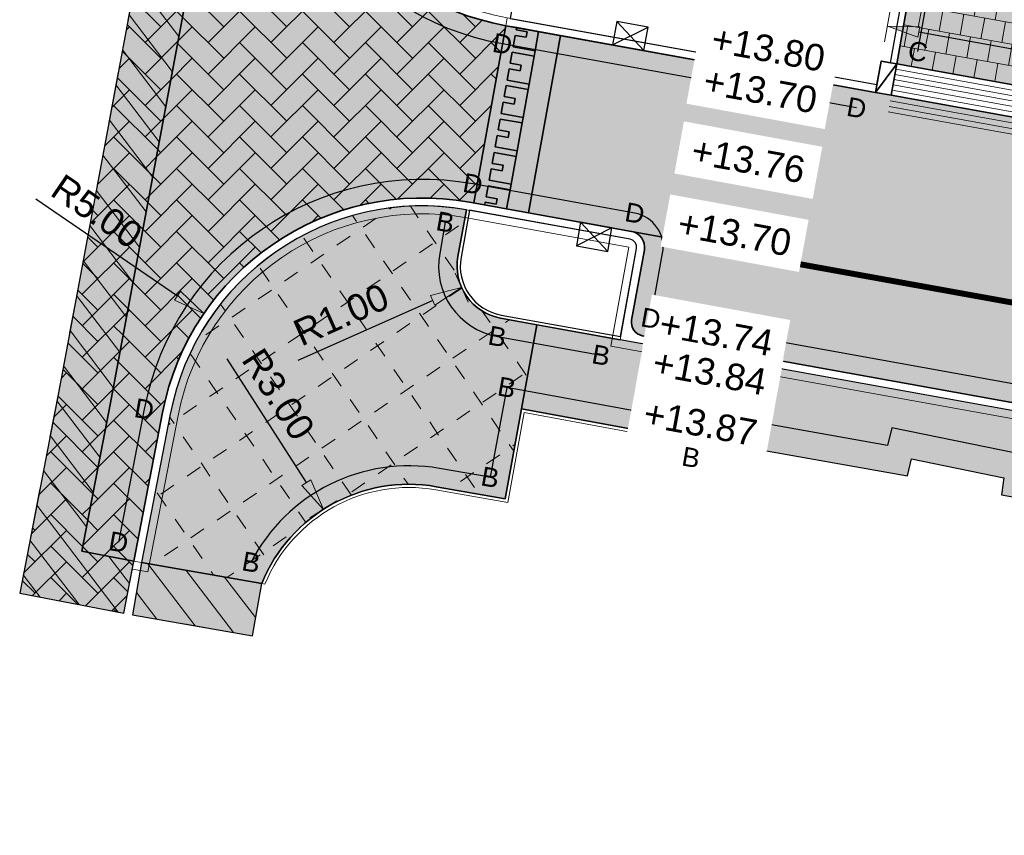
# Model space of a CAD drawing. Header units: metres. Extents: x 131295 to 132236, y 397710 to 398702.
# Tile 24 of 127: x 131295 to 131313, y 397929 to 397945. Entities that reach past the tile are written whole.
import ezdxf
from ezdxf.enums import TextEntityAlignment as Align

# ---------------------------------------------------------------- set-up
doc = ezdxf.new("R2010")
doc.units = ezdxf.units.M
doc.linetypes.add('AL-MATERIAALS', pattern=[2, 1, -1])
doc.linetypes.add('MA-1-3', pattern=[4, 1, -3])
doc.layers.get('Defpoints').update_dxf_attribs({"color": 128})
for name, color, linetype, lineweight in [('N-IE-markering 1 - 3 streep 0.10', 255, 'MA-1-3', 18), ('N-KO-inritband 600x300x200 mm', 110, 'Continuous', 35), ('N-KO-inritband streklagen', 8, 'Continuous', 5), ('N-KO-opsluitband 120x250mm', 2, 'Continuous', 25), ('N-KO-opsluitband 60x200mm', 2, 'Continuous', 25), ('N-KO-opsluitband achterkant', 8, 'Continuous', 5), ('N-KO-tekst banden', 1, 'Continuous', 18), ('N-KO-trottoirband 130-150x250mm', 3, 'Continuous', 35), ('N-KO-trottoirband achterkant', 8, 'Continuous', 5), ('N-RI-trottoirkolk', 7, 'Continuous', 25), ("N-VH-arcering 'MAT' grijs 254", 254, 'Continuous', 18), ('N-VH-arcering betontegels halfsteensverband', 8, 'Continuous', 5), ('N-VH-arcering bouwweg', 8, 'Continuous', 5), ('N-VH-arcering herstraten', 1, 'Continuous', 18), ('N-VH-arcering SBS KF keperverband', 8, 'Continuous', 5), ('N-VH-goot', 8, 'Continuous', 5), ('X-AL-maatvoering', 1, 'Continuous', 18), ('X-AL-materiaalscheiding', 1, 'AL-MATERIAALS', 18), ('X-AL-planhoogte', 190, 'Continuous', 25), ('X-AL-sinusdrempel grijs', 252, 'Continuous', 25), ('X-AL-sinusdrempel wit', 255, 'Continuous', 25), ('X-AL-sinusdrempel zwart', 250, 'Continuous', 25)]:
    doc.layers.add(name, color=color, linetype=linetype, lineweight=lineweight)
doc.layers.add("N-VH-arcering 'MAT' kleur 1 (heiderood)", color=7, linetype='Continuous', lineweight=18, true_color=0xd98c8c)
doc.layers.add("N-VH-arcering 'MAT' kleur 5 (roodbruin)", color=7, linetype='Continuous', lineweight=18, true_color=0xc5a6a0)
for name, color, linetype, plot in [('X-AL-contourlijnen', 30, 'Continuous', False), ('X-AL-hulplijn bandenlijnnummers', 30, 'Continuous', False), ('X-AL-hulplijn hoogtetekst', 190, 'Continuous', False)]:
    doc.layers.add(name, color=color, linetype=linetype, plot=plot)
doc.styles.add('CS Annotative', font='arial.ttf')
doc.dimstyles.new('CS Annotative', dxfattribs={"dimtxt": 2.5, "dimasz": 3, "dimexe": 0.18, "dimexo": 0.0625, "dimgap": 1, "dimtad": 1, "dimzin": 0, "dimdsep": 46, "dimtxsty": 'CS Annotative', "dimblk": 'CS Dimensionpijl', "dimcen": 0, "dimse1": 1, "dimse2": 1, "dimclrd": 256, "dimclre": 256, "dimclrt": 2, "dimadec": 0, "dimazin": 0, "dimtm": 1e-09, "dimtfac": 1, "dimtofl": 0, "dimtmove": 1, "dimatfit": 3, "dimfxl": 1, "dimtfillclr": 256, "dimtolj": 1, "dimtzin": 0, "dimarcsym": 0})
pattern_1 = [(307.33, (0, 0), (0.3975780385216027, 0.3032024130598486), [])]
pattern_2 = [(45, (0, 0), (0, 0.5939696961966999), [1.26, -0.4200000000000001]), (135, (0.2969848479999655, 0.2969848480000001), (-5.551115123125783e-17, -0.5939696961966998), [1.26, -0.42])]

# ---------------------------------------------------------------- blocks, each defined once
blk = doc.blocks.new('*U99')
for p, q in [((-1.471282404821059, 0.2921097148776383), (1.909446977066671, 1.914813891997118)), ((-1.033117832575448, 2.499033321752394), (1.471282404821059, -0.2921097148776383))]:
    blk.add_line(p, q)
blk.add_lwpolyline([(-1.471282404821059, 0.2921097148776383), (1.471282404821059, -0.2921097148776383), (1.909446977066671, 1.914813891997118), (-1.033117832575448, 2.499033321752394)], close=True)
blk = doc.blocks.new('*U101')
for p, q in [((1.033117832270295, -2.499033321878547), (-1.47128240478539, 0.2921097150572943)), ((1.47128240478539, -0.2921097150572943), (-1.909446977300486, -1.914813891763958))]:
    blk.add_line(p, q)
blk.add_lwpolyline([(1.47128240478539, -0.2921097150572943), (-1.47128240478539, 0.2921097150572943), (-1.909446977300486, -1.914813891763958), (1.033117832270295, -2.499033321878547)], close=True)
blk = doc.blocks.new('CS Dimensionpijl')
h = blk.add_hatch(color=256)
h.dxf.hatch_style = 1
h.paths.add_polyline_path([(-1, -0.1666666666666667), (0, 0), (-1, 0.1666666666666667)])
at = {"flags": 128}
blk.add_lwpolyline([(0, 0.5), (0, -0.5)], dxfattribs=at)
blk.add_lwpolyline([(-1, -0.1666666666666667), (0, 0), (-1, 0.1666666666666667)], close=True, dxfattribs=at)
blk = doc.blocks.new('*D231')
at = {"layer": 'Defpoints', "color": 0, "transparency": 16777216}
for p in [(131298.1081896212, 397939.1379725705), (131302.2385330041, 397936.3201252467)]:
    blk.add_point(p, dxfattribs=at)
at = {"layer": 'X-AL-maatvoering', "lineweight": -2, "transparency": 16777216}
blk.add_line((131294.9360391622, 397941.3021112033), (131297.6125484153, 397939.4761142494), dxfattribs=at)
at = {"layer": 'X-AL-maatvoering', "lineweight": -2, "transparency": 16777216, "xscale": 0.6000000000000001, "yscale": 0.6000000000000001, "zscale": 0.6000000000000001, "rotation": 325.6969887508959}
blk.add_blockref('CS Dimensionpijl', (131298.1081896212, 397939.1379725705), dxfattribs=at)
at = {"layer": 'X-AL-maatvoering', "color": 2, "transparency": 16777216, "insert": (131296.0912138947, 397941.0651639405), "char_height": 0.5, "attachment_point": 5, "rotation": 325.6969887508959, "style": 'CS Annotative'}
blk.add_mtext('\\A1;R5.00', dxfattribs=at)
blk = doc.blocks.new('*D232')
at = {"layer": 'Defpoints', "color": 0, "transparency": 16777216}
for p in [(131303.8912051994, 397940.0356857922), (131302.9774254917, 397939.6294756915)]:
    blk.add_point(p, dxfattribs=at)
at = {"layer": 'X-AL-maatvoering', "lineweight": -2, "transparency": 16777216}
blk.add_line((131299.8928891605, 397938.2582810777), (131302.4291576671, 397939.3857496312), dxfattribs=at)
at = {"layer": 'X-AL-maatvoering', "lineweight": -2, "transparency": 16777216, "xscale": 0.6000000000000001, "yscale": 0.6000000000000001, "zscale": 0.6000000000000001, "rotation": 23.96698052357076}
blk.add_blockref('CS Dimensionpijl', (131302.9774254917, 397939.6294756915), dxfattribs=at)
at = {"layer": 'X-AL-maatvoering', "color": 2, "transparency": 16777216, "insert": (131300.701947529, 397939.1161838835), "char_height": 0.5, "attachment_point": 5, "rotation": 23.966980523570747, "style": 'CS Annotative'}
blk.add_mtext('\\A1;R1.00', dxfattribs=at)
blk = doc.blocks.new('*D233')
at = {"layer": 'Defpoints', "color": 0, "transparency": 16777216}
for p in [(131300.3665655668, 397935.4419859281), (131301.9841066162, 397932.9154149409)]:
    blk.add_point(p, dxfattribs=at)
at = {"layer": 'X-AL-maatvoering', "lineweight": -2, "transparency": 16777216}
blk.add_line((131298.5465192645, 397938.2848665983), (131300.0430573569, 397935.9473001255), dxfattribs=at)
at = {"layer": 'X-AL-maatvoering', "lineweight": -2, "transparency": 16777216, "xscale": 0.6000000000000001, "yscale": 0.6000000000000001, "zscale": 0.6000000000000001, "rotation": 302.6278591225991}
blk.add_blockref('CS Dimensionpijl', (131300.3665655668, 397935.4419859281), dxfattribs=at)
at = {"layer": 'X-AL-maatvoering', "color": 2, "transparency": 16777216, "insert": (131299.5166157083, 397937.6143139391), "char_height": 0.5, "attachment_point": 5, "rotation": 302.62785912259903, "style": 'CS Annotative'}
blk.add_mtext('\\A1;R3.00', dxfattribs=at)
blk = doc.blocks.new('*D616')
at = {"layer": 'Defpoints', "color": 0, "transparency": 16777216}
for p in [(131310.7917326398, 397943.3122924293), (131345.1117891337, 397938.4080318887), (131344.8864855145, 397937.1595386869)]:
    blk.add_point(p, dxfattribs=at)
at = {"layer": 'X-AL-maatvoering', "lineweight": -2, "transparency": 16777216}
blk.add_line((131311.6074987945, 397944.4542305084), (131344.5213265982, 397938.5145870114), dxfattribs=at)
at = {"layer": 'X-AL-maatvoering', "lineweight": -2, "transparency": 16777216, "xscale": 0.6000000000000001, "yscale": 0.6000000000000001, "zscale": 0.6000000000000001}
for p, rotation in [((131311.017036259, 397944.5607856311), 169.7704755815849), ((131345.1117891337, 397938.4080318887), 349.7704755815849)]:
    blk.add_blockref('CS Dimensionpijl', p, dxfattribs=dict(at, rotation=rotation))
at = {"layer": 'X-AL-maatvoering', "color": 2, "transparency": 16777216, "insert": (131328.1452981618, 397941.9326259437), "char_height": 0.5, "attachment_point": 5, "rotation": 349.7704755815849, "style": 'CS Annotative'}
blk.add_mtext('\\A1;34.65', dxfattribs=at)

msp = doc.modelspace()

# ---------------------------------------------------------------- hatches: boundary and pattern name
at = {"layer": "N-VH-arcering 'MAT' grijs 254"}
h = msp.add_hatch(color=256, dxfattribs=at)
h.dxf.hatch_style = 1
h.paths.add_polyline_path([(131330.4696843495, 397943.6294031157), (131328.5208506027, 397944.0242896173), (131313.2225965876, 397946.8589307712), (131313.2119410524, 397946.7998840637), (131311.7590500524, 397947.0562602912), (131311.446255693, 397945.2836465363), (131311.1932546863, 397943.849883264), (131344.6978093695, 397937.803278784), (131345.2636845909, 397940.9390090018)])
h = msp.add_hatch(color=256, dxfattribs=at)
h.dxf.hatch_style = 1
edge = h.paths.add_edge_path()
edge.add_line((131304.3972268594, 397938.9282163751), (131303.7136133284, 397939.0515815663))
edge.add_arc((131303.8912051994, 397940.0356857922), 1.000000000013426, 169.7704755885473, 259.7704755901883, ccw=False)
edge.add_line((131302.9071009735, 397940.2132776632), (131303.0669131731, 397941.098857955))
edge.add_arc((131302.2385330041, 397936.3201252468), 4.850000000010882, 80.16566198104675, 169.0575655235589)
edge.add_line((131297.476713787, 397937.2407651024), (131296.9348763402, 397934.4382229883))
edge.add_line((131296.9348763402, 397934.4382229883), (131299.2036448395, 397934.0419282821))
edge.add_arc((131301.9841066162, 397932.9154149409), 2.999999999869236, 80.11112627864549, 157.9445058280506, ccw=False)
edge.add_line((131302.4993200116, 397935.8708430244), (131303.7987428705, 397935.6443174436))
edge.add_line((131303.7987428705, 397935.6443174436), (131304.1102677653, 397937.3380666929))
edge.add_line((131304.1102677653, 397937.3380666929), (131304.3972268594, 397938.9282163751))
h = msp.add_hatch(color=256, dxfattribs=at)
h.dxf.hatch_style = 1
edge = h.paths.add_edge_path()
edge.add_line((131305.9683725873, 397938.6446867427), (131304.3972268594, 397938.9282163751))
edge.add_line((131304.3972268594, 397938.9282163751), (131304.1102677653, 397937.3380666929))
edge.add_line((131304.1102677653, 397937.3380666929), (131307.9418037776, 397936.6333467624))
edge.add_line((131307.9418037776, 397936.6333467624), (131307.9524383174, 397936.6876625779))
edge.add_line((131307.9524383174, 397936.6876625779), (131311.3923371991, 397936.0733593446))
edge.add_line((131311.3923371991, 397936.0733593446), (131311.4702741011, 397936.3942461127))
edge.add_line((131311.4702741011, 397936.3942461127), (131313.2153861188, 397936.0362549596))
edge.add_line((131313.2153861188, 397936.0362549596), (131313.1698974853, 397935.7181955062))
edge.add_line((131313.1698974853, 397935.7181955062), (131316.6313671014, 397935.0993692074))
edge.add_line((131316.6313671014, 397935.0993692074), (131322.9994931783, 397933.9552348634))
edge.add_line((131322.9994931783, 397933.9552348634), (131326.690603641, 397933.2914761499))
edge.add_line((131326.690603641, 397933.2914761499), (131328.4937154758, 397932.9817477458))
edge.add_line((131328.4937154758, 397932.9817477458), (131331.202870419, 397932.5006052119))
edge.add_line((131331.202870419, 397932.5006052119), (131331.154, 397932.226))
edge.add_line((131331.154, 397932.226), (131334.354, 397931.644))
edge.add_line((131334.354, 397931.644), (131334.396, 397931.88))
edge.add_line((131334.396, 397931.88), (131337.2042140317, 397931.4347740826))
edge.add_line((131337.2042140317, 397931.4347740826), (131337.1502516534, 397931.1315569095))
edge.add_line((131337.1502516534, 397931.1315569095), (131340.345, 397930.563))
edge.add_line((131340.345, 397930.563), (131340.399164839, 397930.8673548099))
edge.add_line((131340.399164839, 397930.8673548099), (131343.2003135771, 397930.3701480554))
edge.add_line((131343.2003135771, 397930.3701480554), (131343.145, 397930.068))
edge.add_line((131343.145, 397930.068), (131346.346, 397929.482))
edge.add_line((131346.346, 397929.482), (131346.401686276, 397929.7949038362))
edge.add_line((131346.401686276, 397929.7949038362), (131349.1939817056, 397929.2913257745))
edge.add_line((131349.1939817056, 397929.2913257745), (131349.14, 397928.988))
edge.add_line((131349.14, 397928.988), (131352.332596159, 397928.3964465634))
edge.add_line((131352.332596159, 397928.3964465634), (131352.377, 397928.632))
edge.add_line((131352.377, 397928.632), (131355.194, 397928.1459999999))
edge.add_line((131355.194, 397928.1459999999), (131355.156, 397927.908))
edge.add_line((131355.156, 397927.908), (131358.355, 397927.326))
edge.add_line((131358.355, 397927.326), (131358.4, 397927.564))
edge.add_line((131358.4, 397927.564), (131361.203, 397927.046))
edge.add_line((131361.203, 397927.046), (131361.161, 397926.81))
edge.add_line((131361.161, 397926.81), (131364.367, 397926.246))
edge.add_line((131364.367, 397926.246), (131364.409, 397926.482))
edge.add_line((131364.409, 397926.482), (131367.199, 397925.969))
edge.add_line((131367.199, 397925.969), (131367.054, 397925.182))
edge.add_line((131367.054, 397925.182), (131372.193, 397924.2659999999))
edge.add_line((131372.193, 397924.2659999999), (131372.333, 397925.062))
edge.add_line((131372.333, 397925.062), (131375.132, 397924.54))
edge.add_line((131375.132, 397924.54), (131375.088, 397924.304))
edge.add_line((131375.088, 397924.304), (131378.306, 397923.739))
edge.add_line((131378.306, 397923.739), (131378.348, 397923.975))
edge.add_line((131378.348, 397923.975), (131381.137, 397923.471))
edge.add_line((131381.137, 397923.471), (131381.094, 397923.235))
edge.add_line((131381.094, 397923.235), (131384.306, 397922.66))
edge.add_line((131384.306, 397922.66), (131384.348, 397922.896))
edge.add_line((131384.348, 397922.896), (131387.15, 397922.387))
edge.add_line((131387.15, 397922.387), (131387.105, 397922.151))
edge.add_line((131387.105, 397922.151), (131390.316, 397921.58))
edge.add_line((131390.316, 397921.58), (131390.3710130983, 397921.8891212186))
edge.add_line((131390.3710130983, 397921.8891212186), (131393.1636637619, 397921.3851582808))
edge.add_line((131393.1636637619, 397921.3851582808), (131393.109, 397921.078))
edge.add_line((131393.109, 397921.078), (131396.301, 397920.506))
edge.add_line((131396.301, 397920.506), (131396.3549689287, 397920.8092539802))
edge.add_line((131396.3549689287, 397920.8092539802), (131399.1476195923, 397920.3052910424))
edge.add_line((131399.1476195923, 397920.3052910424), (131399.094, 397920.004))
edge.add_line((131399.094, 397920.004), (131402.3616196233, 397919.424))
edge.add_line((131402.3616196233, 397919.424), (131402.3616196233, 397919.7252912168))
edge.add_line((131402.3616196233, 397919.7252912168), (131405.1623656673, 397919.2198673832))
edge.add_line((131405.1623656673, 397919.2198673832), (131405.107, 397918.916))
edge.add_line((131405.107, 397918.916), (131408.313110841, 397918.3361609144))
edge.add_line((131408.313110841, 397918.3361609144), (131408.356, 397918.572))
edge.add_line((131408.356, 397918.572), (131411.0600000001, 397918.09))
edge.add_line((131411.0600000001, 397918.09), (131412.909, 397917.752))
edge.add_line((131412.909, 397917.752), (131414.4663848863, 397917.4673791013))
edge.add_line((131414.4663848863, 397917.4673791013), (131414.363, 397916.899))
edge.add_line((131414.363, 397916.899), (131413.9411507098, 397914.5797991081))
edge.add_line((131413.9411507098, 397914.5797991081), (131416.3243109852, 397914.1463159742))
edge.add_line((131416.3243109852, 397914.1463159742), (131416.6026757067, 397915.6729739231))
edge.add_arc((131411.831342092, 397916.5429598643), 4.850000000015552, 349.6664361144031, 439.770475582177)
edge.add_line((131412.6926626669, 397921.3158653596), (131410.6700502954, 397921.6808668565))
edge.add_arc((131410.6434115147, 397921.5332512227), 0.1499999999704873, 79.77047558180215, 169.7704755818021)
edge.add_line((131410.4957958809, 397921.5598900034), (131410.1850101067, 397919.8377076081))
edge.add_line((131410.1850101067, 397919.8377076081), (131381.8428084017, 397924.9523534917))
edge.add_line((131381.8428084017, 397924.9523534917), (131382.1535941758, 397926.6745358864))
edge.add_arc((131382.0059785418, 397926.701174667), 0.1500000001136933, 349.7704755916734, 439.7704755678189)
edge.add_line((131382.0326173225, 397926.848790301), (131381.9171826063, 397926.2091225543))
edge.add_line((131381.9171826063, 397926.2091225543), (131381.7695669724, 397926.2357613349))
edge.add_line((131381.7695669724, 397926.2357613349), (131380.8838731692, 397926.395594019))
edge.add_line((131380.8838731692, 397926.395594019), (131380.7362575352, 397926.4222327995))
edge.add_line((131380.7362575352, 397926.4222327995), (131380.8516922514, 397927.0619005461))
edge.add_arc((131380.8250534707, 397926.9142849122), 0.1499999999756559, 79.77047557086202, 169.7704755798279)
edge.add_line((131380.6774378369, 397926.9409236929), (131380.3666520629, 397925.2187412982))
edge.add_line((131380.3666520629, 397925.2187412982), (131346.6118771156, 397931.3101424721))
edge.add_line((131346.6118771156, 397931.3101424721), (131346.9226628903, 397933.0323248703))
edge.add_arc((131346.7750472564, 397933.058963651), 0.1500000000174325, 349.7704756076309, 439.7704748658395)
edge.add_line((131346.801686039, 397933.2065792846), (131345.6207609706, 397933.4196895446))
edge.add_arc((131345.5941221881, 397933.272073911), 0.1500000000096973, 79.77047487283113, 169.7704755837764)
edge.add_line((131345.4465065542, 397933.2987126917), (131345.1357207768, 397931.5765302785))
edge.add_line((131345.1357207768, 397931.5765302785), (131305.9683725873, 397938.6446867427))
h = msp.add_hatch(color=256, dxfattribs=at)
h.dxf.hatch_style = 1
h.paths.add_polyline_path([(131299.2036448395, 397934.0419282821), (131296.9348763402, 397934.4382229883), (131296.7628076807, 397933.4531380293), (131299.0315761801, 397933.0568433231)])
at = {"layer": "N-VH-arcering 'MAT' kleur 1 (heiderood)"}
h = msp.add_hatch(color=256, dxfattribs=at)
h.dxf.hatch_style = 1
h.paths.add_polyline_path([(131311.0871352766, 397943.2593422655), (131310.7918647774, 397943.3124019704), (131304.8435667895, 397944.3857207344), (131304.2397509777, 397941.0397472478), (131306.1848202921, 397940.6887392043), (131344.3188590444, 397933.8070542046), (131344.922671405, 397937.1530085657), (131344.8864855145, 397937.159538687), (131344.5912542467, 397937.2128162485)])
at = {"layer": "N-VH-arcering 'MAT' kleur 5 (roodbruin)"}
h = msp.add_hatch(color=256, dxfattribs=at)
h.dxf.hatch_style = 1
h.paths.add_polyline_path([(131298.7771281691, 397950.462694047), (131299.2476379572, 397953.3717842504), (131300.2348095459, 397953.2121213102), (131300.3944724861, 397954.1992928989), (131298.4201293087, 397954.5186187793), (131297.7919010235, 397950.6343791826), (131295.3646127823, 397937.6427212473), (131294.6336300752, 397933.8618643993), (131296.5972668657, 397933.4822190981), (131296.7870895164, 397934.4640374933), (131295.8052711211, 397934.653860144), (131296.3470269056, 397937.4559798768)])
h = msp.add_hatch(color=256, dxfattribs=at)
h.dxf.hatch_style = 1
edge = h.paths.add_edge_path()
edge.add_arc((131304.6982132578, 397949.492694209), 4.999999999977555, 170.8126673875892, 259.77047558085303, ccw=False)
edge.add_line((131299.7623553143, 397950.2910089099), (131300.2348095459, 397953.2121213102))
edge.add_line((131300.2348095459, 397953.2121213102), (131299.2476379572, 397953.3717842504))
edge.add_line((131299.2476379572, 397953.3717842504), (131298.7771281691, 397950.462694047))
edge.add_line((131298.7771281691, 397950.462694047), (131296.3470269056, 397937.4559798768))
edge.add_line((131296.3470269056, 397937.4559798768), (131295.8052711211, 397934.653860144))
edge.add_line((131295.8052711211, 397934.653860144), (131296.7870895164, 397934.4640374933))
edge.add_line((131296.7870895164, 397934.4640374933), (131297.3294410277, 397937.2692384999))
edge.add_arc((131302.2385330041, 397936.3201252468), 4.99999999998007, 79.77047556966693, 169.057565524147, ccw=False)
edge.add_line((131303.1264923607, 397941.2406463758), (131303.2064415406, 397941.2262187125))
edge.add_line((131303.2064415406, 397941.2262187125), (131303.8102539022, 397944.5721730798))
h = msp.add_hatch(color=256, dxfattribs=at)
h.dxf.hatch_style = 1
edge = h.paths.add_edge_path()
edge.add_arc((131306.1315427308, 397940.3935079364), 0.3000000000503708, -10.229524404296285, 79.7704755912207, ccw=False)
edge.add_line((131306.4267739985, 397940.3402303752), (131306.1870249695, 397939.0116896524))
edge.add_arc((131306.433051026, 397938.9672916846), 0.25000000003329, 169.7704755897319, 259.7704755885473)
edge.add_line((131306.3886530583, 397938.7212656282), (131344.7687178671, 397931.7951826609))
edge.add_arc((131344.8131158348, 397932.0412087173), 0.2500000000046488, 259.7704755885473, 349.7704755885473)
edge.add_line((131345.0591418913, 397931.9968107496), (131345.2988909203, 397933.3253514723))
edge.add_arc((131345.5941221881, 397933.272073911), 0.3000000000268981, 79.7704755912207, 169.7704755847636, ccw=False)
edge.add_line((131345.6473997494, 397933.5673051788), (131345.3521684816, 397933.6205827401))
edge.add_line((131345.3521684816, 397933.6205827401), (131345.1455065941, 397933.6578770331))
edge.add_line((131345.1455065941, 397933.6578770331), (131344.7321828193, 397933.7324656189))
edge.add_line((131344.7321828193, 397933.7324656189), (131344.3188590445, 397933.8070542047))
edge.add_line((131344.3188590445, 397933.8070542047), (131306.1848202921, 397940.6887392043))
at = {"layer": 'N-VH-arcering betontegels halfsteensverband'}
h = msp.add_hatch(dxfattribs=at)
h.set_pattern_fill('CS-TEGEL HALFSTV', color=256, scale=6.67, angle=269.9380638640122)
h.set_pattern_definition([(259.7698821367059, (26260.9484, 79587.946), (0.1258425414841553, -0.4293759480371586), [0.4001999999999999, -0.4001999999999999]), (349.7698821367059, (26260.9484, 79587.946), (0.07107634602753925, 0.393837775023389), [])])
h.paths.add_polyline_path([(131330.4696843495, 397943.6294031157), (131328.5208506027, 397944.0242896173), (131313.2225965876, 397946.8589307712), (131313.2119410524, 397946.7998840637), (131311.7590500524, 397947.0562602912), (131311.446255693, 397945.2836465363), (131311.1932546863, 397943.849883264), (131344.6978093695, 397937.803278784), (131345.2636845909, 397940.9390090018)])
at = {"layer": 'N-VH-arcering bouwweg'}
h = msp.add_hatch(dxfattribs=at)
h.set_pattern_fill('CS-BOUWWEG', color=256, angle=179.5853733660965)
h.set_pattern_definition([(214.4171916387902, (26260.9484, 79587.946), (0.5652145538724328, -0.8249439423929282), [0.3, -0.3]), (304.4171916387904, (26260.91166871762, 79587.74940190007), (0.8249439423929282, 0.5652145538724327), [0.3, -0.3])])
edge = h.paths.add_edge_path()
edge.add_line((131304.3972268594, 397938.9282163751), (131303.7136133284, 397939.0515815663))
edge.add_arc((131303.8912051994, 397940.0356857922), 1.000000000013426, 169.7704755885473, 259.7704755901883, ccw=False)
edge.add_line((131302.9071009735, 397940.2132776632), (131303.0669131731, 397941.098857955))
edge.add_arc((131302.2385330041, 397936.3201252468), 4.850000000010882, 80.16566198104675, 169.0575655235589)
edge.add_line((131297.476713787, 397937.2407651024), (131296.9348763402, 397934.4382229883))
edge.add_line((131296.9348763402, 397934.4382229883), (131299.2036448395, 397934.0419282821))
edge.add_arc((131301.9841066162, 397932.9154149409), 2.999999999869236, 80.11112627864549, 157.9445058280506, ccw=False)
edge.add_line((131302.4993200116, 397935.8708430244), (131303.7987428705, 397935.6443174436))
edge.add_line((131303.7987428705, 397935.6443174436), (131304.1102677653, 397937.3380666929))
edge.add_line((131304.1102677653, 397937.3380666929), (131304.3972268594, 397938.9282163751))
at = {"layer": 'N-VH-arcering herstraten'}
h = msp.add_hatch(dxfattribs=at)
h.set_pattern_fill('CS-HERSTRATEN', color=256, angle=262.33)
h.set_pattern_definition(pattern_1)
h.paths.add_polyline_path([(131298.7771281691, 397950.462694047), (131299.2476379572, 397953.3717842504), (131300.2348095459, 397953.2121213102), (131300.3944724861, 397954.1992928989), (131298.4201293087, 397954.5186187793), (131297.7919010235, 397950.6343791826), (131295.3646127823, 397937.6427212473), (131294.6336300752, 397933.8618643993), (131296.5972668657, 397933.4822190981), (131296.7870895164, 397934.4640374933), (131295.8052711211, 397934.653860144), (131296.3470269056, 397937.4559798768)])
h = msp.add_hatch(dxfattribs=at)
h.set_pattern_fill('CS-HERSTRATEN', color=256, angle=262.33)
h.set_pattern_definition(pattern_1)
h.paths.add_polyline_path([(131299.2036448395, 397934.0419282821), (131296.9348763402, 397934.4382229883), (131296.7628076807, 397933.4531380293), (131299.0315761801, 397933.0568433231)])
at = {"layer": 'N-VH-arcering SBS KF keperverband'}
h = msp.add_hatch(dxfattribs=at)
h.set_pattern_fill('CS-KF KEPERV', color=256, scale=20)
h.set_pattern_definition(pattern_2)
h.paths.add_polyline_path([(131298.7771281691, 397950.462694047), (131299.2476379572, 397953.3717842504), (131300.2348095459, 397953.2121213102), (131300.3944724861, 397954.1992928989), (131298.4201293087, 397954.5186187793), (131297.7919010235, 397950.6343791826), (131295.3646127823, 397937.6427212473), (131294.6336300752, 397933.8618643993), (131296.5972668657, 397933.4822190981), (131296.7870895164, 397934.4640374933), (131295.8052711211, 397934.653860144), (131296.3470269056, 397937.4559798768)])
h = msp.add_hatch(dxfattribs=at)
h.set_pattern_fill('CS-KF KEPERV', color=256, scale=20)
h.set_pattern_definition(pattern_2)
edge = h.paths.add_edge_path()
edge.add_arc((131304.6982132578, 397949.492694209), 4.999999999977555, 170.8126673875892, 259.77047558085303, ccw=False)
edge.add_line((131299.7623553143, 397950.2910089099), (131300.2348095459, 397953.2121213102))
edge.add_line((131300.2348095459, 397953.2121213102), (131299.2476379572, 397953.3717842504))
edge.add_line((131299.2476379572, 397953.3717842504), (131298.7771281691, 397950.462694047))
edge.add_line((131298.7771281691, 397950.462694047), (131296.3470269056, 397937.4559798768))
edge.add_line((131296.3470269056, 397937.4559798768), (131295.8052711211, 397934.653860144))
edge.add_line((131295.8052711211, 397934.653860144), (131296.7870895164, 397934.4640374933))
edge.add_line((131296.7870895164, 397934.4640374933), (131297.3294410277, 397937.2692384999))
edge.add_arc((131302.2385330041, 397936.3201252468), 4.99999999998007, 79.77047556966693, 169.057565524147, ccw=False)
edge.add_line((131303.1264923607, 397941.2406463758), (131303.2064415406, 397941.2262187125))
edge.add_line((131303.2064415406, 397941.2262187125), (131303.8102539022, 397944.5721730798))
at = {"layer": 'X-AL-sinusdrempel grijs'}
msp.add_hatch(color=256, dxfattribs=at).paths.add_polyline_path([(131304.8435633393, 397944.3857016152), (131304.4302395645, 397944.4602902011), (131304.3649745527, 397944.0986319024), (131304.3463274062, 397943.9953009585), (131304.2513157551, 397943.4688051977), (131304.2326686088, 397943.365474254), (131304.1376569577, 397942.8389784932), (131304.1190098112, 397942.7356475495), (131304.0239981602, 397942.2091517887), (131304.0053510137, 397942.1058208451), (131303.9103393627, 397941.5793250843), (131303.8916922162, 397941.4759941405), (131303.826427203, 397941.1143358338), (131304.2397509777, 397941.0397472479)])
at = {"layer": 'X-AL-sinusdrempel wit'}
msp.add_hatch(color=256, dxfattribs=at).paths.add_polyline_path([(131303.7056860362, 397942.8102361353), (131304.1190098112, 397942.7356475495), (131304.1376569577, 397942.8389784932), (131303.7243331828, 397942.913567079), (131303.7634033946, 397943.1300700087), (131303.9700652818, 397943.0927757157), (131303.9887124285, 397943.1961066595), (131303.7820505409, 397943.2334009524), (131303.8193448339, 397943.4400628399), (131304.2326686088, 397943.3654742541), (131304.2513157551, 397943.4688051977), (131303.8379919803, 397943.5433937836), (131303.8770621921, 397943.7598967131), (131304.0837240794, 397943.7226024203), (131304.1023712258, 397943.825933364), (131303.8957093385, 397943.863227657), (131303.9330036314, 397944.0698895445), (131304.3463274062, 397943.9953009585), (131304.3649745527, 397944.0986319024), (131303.9516507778, 397944.1732204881), (131303.9907209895, 397944.3897234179), (131304.1973828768, 397944.3524291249), (131304.2160300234, 397944.4557600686), (131304.0093681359, 397944.4930543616), (131304.0169157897, 397944.534878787), (131303.8102539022, 397944.5721730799), (131303.2064415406, 397941.2262187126), (131303.4131034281, 397941.1889244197), (131303.4224270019, 397941.2405898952), (131303.6290888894, 397941.2032956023), (131303.6477360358, 397941.3066265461), (131303.4410741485, 397941.343920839), (131303.4783684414, 397941.5505827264), (131303.8916922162, 397941.4759941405), (131303.9103393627, 397941.5793250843), (131303.4970155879, 397941.6539136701), (131303.5360857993, 397941.8704165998), (131303.7427476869, 397941.8331223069), (131303.7613948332, 397941.9364532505), (131303.5547329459, 397941.9737475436), (131303.5920272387, 397942.1804094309), (131304.0053510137, 397942.1058208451), (131304.0239981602, 397942.2091517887), (131303.6106743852, 397942.2837403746), (131303.6497445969, 397942.5002433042), (131303.8564064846, 397942.4629490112), (131303.8750536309, 397942.566279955), (131303.6683917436, 397942.6035742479)])
at = {"layer": 'X-AL-sinusdrempel zwart'}
for points in [[(131304.4302395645, 397944.4602902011), (131304.0169157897, 397944.534878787), (131304.0093681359, 397944.4930543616), (131304.2160300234, 397944.4557600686), (131304.1973828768, 397944.3524291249), (131303.9907209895, 397944.3897234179), (131303.9516507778, 397944.1732204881), (131304.3649745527, 397944.0986319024)], [(131303.9330036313, 397944.0698895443), (131303.8957093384, 397943.8632276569), (131304.1023712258, 397943.8259333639), (131304.0837240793, 397943.7226024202), (131303.877062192, 397943.759896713), (131303.8379919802, 397943.5433937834), (131304.2513157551, 397943.4688051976), (131304.3463274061, 397943.9953009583)], [(131303.8193448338, 397943.4400628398), (131303.7820505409, 397943.2334009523), (131303.9887124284, 397943.1961066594), (131303.9700652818, 397943.0927757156), (131303.7634033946, 397943.1300700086), (131303.7243331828, 397942.9135670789), (131304.1376569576, 397942.8389784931), (131304.2326686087, 397943.365474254)], [(131303.7056860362, 397942.8102361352), (131303.6683917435, 397942.6035742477), (131303.8750536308, 397942.5662799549), (131303.8564064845, 397942.4629490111), (131303.6497445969, 397942.5002433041), (131303.6106743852, 397942.2837403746), (131304.0239981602, 397942.2091517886), (131304.1190098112, 397942.7356475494)], [(131303.5920272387, 397942.1804094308), (131303.5547329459, 397941.9737475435), (131303.7613948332, 397941.9364532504), (131303.7427476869, 397941.8331223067), (131303.5360857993, 397941.8704165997), (131303.4970155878, 397941.65391367), (131303.9103393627, 397941.5793250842), (131304.0053510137, 397942.1058208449)], [(131303.8916922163, 397941.4759941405), (131303.4783684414, 397941.5505827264), (131303.4410741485, 397941.343920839), (131303.6477360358, 397941.3066265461), (131303.6290888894, 397941.2032956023), (131303.4224270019, 397941.2405898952), (131303.4131034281, 397941.1889244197), (131303.826427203, 397941.1143358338)]]:
    msp.add_hatch(color=256, dxfattribs=at).paths.add_polyline_path(points)

# ---------------------------------------------------------------- linework, layer by layer
at = {"layer": 'N-IE-markering 1 - 3 streep 0.10', "const_width": 0.1, "flags": 128}
msp.add_lwpolyline([(131306.9632240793, 397940.4974604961), (131344.8512367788, 397933.6601734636)], dxfattribs=at)
at = {"layer": 'N-KO-inritband 600x300x200 mm', "ltscale": 0.8}
msp.add_lwpolyline([(131310.7918647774, 397943.3124019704), (131310.8979841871, 397943.9029429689), (131311.1932546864, 397943.849883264), (131311.0871352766, 397943.2593422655)], close=True, dxfattribs=at)
at = {"layer": 'N-KO-inritband 600x300x200 mm', "flags": 128}
for points in [[(131310.7918647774, 397943.3124019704), (131311.1932546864, 397943.849883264)], [(131344.6978093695, 397937.803278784), (131311.1932546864, 397943.849883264)], [(131311.0871352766, 397943.2593422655), (131344.5912542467, 397937.2128162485)]]:
    msp.add_lwpolyline(points, dxfattribs=at)
at = {"layer": 'N-KO-inritband streklagen', "flags": 128}
for points in [[(131344.6800491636, 397937.7048685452), (131311.1754944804, 397943.7514730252)], [(131344.6445287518, 397937.5080480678), (131311.1399740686, 397943.5546525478)], [(131344.6622889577, 397937.6064583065), (131311.1577342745, 397943.6530627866)], [(131344.60900834, 397937.3112275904), (131311.1044536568, 397943.3578320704)], [(131344.6267685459, 397937.4096378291), (131311.1222138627, 397943.4562423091)]]:
    msp.add_lwpolyline(points, dxfattribs=at)
at = {"layer": 'N-KO-opsluitband 120x250mm', "flags": 128}
msp.add_lwpolyline([(131311.1932546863, 397943.849883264), (131311.446255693, 397945.2836465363)], dxfattribs=at)
at = {"layer": 'N-KO-opsluitband 60x200mm', "flags": 128}
for points in [[(131303.0669131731, 397941.098857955), (131302.9071009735, 397940.2132776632, 0.414213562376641), (131303.7136133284, 397939.0515815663), (131305.9683725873, 397938.6446867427)], [(131307.9411279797, 397936.6334710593), (131304.1102677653, 397937.3380666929), (131303.7987428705, 397935.6443174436), (131302.4993200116, 397935.8708430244, 0.3533005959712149), (131299.2036448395, 397934.0419282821, 0.3520652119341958)]]:
    msp.add_lwpolyline(points, format="xyb", dxfattribs=at)
at = {"layer": 'N-KO-opsluitband achterkant', "flags": 128}
msp.add_lwpolyline([(131311.075080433, 397943.8707362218), (131311.3280814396, 397945.3044994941), (131311.446255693, 397945.2836465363)], dxfattribs=at)
for points in [[(131303.1259799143, 397941.0883159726), (131302.9661472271, 397940.2026221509, 0.4142135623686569), (131303.7242688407, 397939.1106278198), (131305.9790280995, 397938.7037329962)], [(131307.9302744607, 397936.5744608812), (131304.1584244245, 397937.2682029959), (131303.847, 397935.575), (131302.4890157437, 397935.8117344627, 0.3520652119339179), (131299.2641322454, 397934.0313627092), (131299.2036448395, 397934.0419282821)]]:
    msp.add_lwpolyline(points, format="xyb", dxfattribs=at)
at = {"layer": 'N-KO-trottoirband 130-150x250mm', "ltscale": 0.8}
for points in [[(131310.7917326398, 397943.3122924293), (131303.8102539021, 397944.5721730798, -0.4088959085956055), (131299.7623553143, 397950.29100891), (131300.2348095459, 397953.2121213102)], [(131380.8783310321, 397927.2095161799, 0.4142135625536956), (131380.529822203, 397926.9675624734), (131380.2900731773, 397925.6390217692, -0.4142135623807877), (131379.9996491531, 397925.4373936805), (131347.0321575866, 397931.3867213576, -0.4142135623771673), (131346.8305294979, 397931.6771453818), (131347.0702785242, 397933.0056860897, 0.4142135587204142), (131346.8283248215, 397933.3541949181), (131345.6473997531, 397933.5673051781, 0.4142135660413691), (131345.2988909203, 397933.3253514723), (131345.0591418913, 397931.9968107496, -0.414213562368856), (131344.7687178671, 397931.7951826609), (131306.3886530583, 397938.7212656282, -0.4142135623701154), (131306.1870249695, 397939.0116896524), (131306.4267739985, 397940.3402303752, 0.4142135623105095), (131306.1848202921, 397940.6887392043), (131303.1264923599, 397941.240646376, 0.4105738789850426), (131297.3294410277, 397937.2692385), (131296.7870895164, 397934.4640374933)]]:
    msp.add_lwpolyline(points, format="xyb", dxfattribs=at)
at = {"layer": 'N-KO-trottoirband achterkant', "ltscale": 0.8}
for points in [[(131310.8183714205, 397943.4599080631), (131303.8368926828, 397944.7197887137, -0.4088959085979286), (131299.9104310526, 397950.267059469), (131300.3825842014, 397953.1863103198), (131300.2348095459, 397953.2121213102)], [(131296.7870895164, 397934.4640374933), (131296.9348763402, 397934.4382229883), (131297.476713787, 397937.2407651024, -0.410573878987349), (131303.0998535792, 397941.0930307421), (131306.1581815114, 397940.5411235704, -0.414213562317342), (131306.2791583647, 397940.3668691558), (131305.9683725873, 397938.6446867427), (131345.1357207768, 397931.5765302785), (131345.4465065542, 397933.2987126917, -0.4142135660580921), (131345.6207609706, 397933.4196895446), (131346.801686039, 397933.2065792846, -0.4142135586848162), (131346.9226628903, 397933.0323248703), (131346.6118771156, 397931.3101424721), (131380.3666520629, 397925.2187412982), (131380.6774378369, 397926.9409236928, -0.414213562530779), (131380.8516922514, 397927.0619005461)], [(131296.7612792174, 397934.3162747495), (131297.0541851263, 397934.2651117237), (131297.6239865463, 397937.2122917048, -0.4105738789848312), (131303.0732147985, 397940.9454151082), (131306.1315427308, 397940.3935079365), (131305.7941181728, 397938.5237098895), (131345.25669763, 397931.402275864), (131345.5941221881, 397933.2720739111), (131346.7750472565, 397933.058963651), (131346.4376227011, 397931.1891656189), (131380.4876289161, 397925.0444868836), (131380.8250534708, 397926.9142849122)]]:
    msp.add_lwpolyline(points, format="xyb", dxfattribs=at)
at = {"layer": 'N-KO-trottoirband achterkant', "ltscale": 2, "flags": 128}
msp.add_lwpolyline([(131303.8102539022, 397944.5721730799), (131303.8368926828, 397944.7197887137)], dxfattribs=at)
at = {"layer": 'N-VH-goot', "flags": 128}
for points in [[(131344.5717119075, 397937.1045660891), (131311.0671572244, 397943.1511705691)], [(131344.5344154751, 397936.8979045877), (131311.029860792, 397942.9445090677)], [(131344.5530636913, 397937.0012353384), (131311.0485090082, 397943.0478398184)]]:
    msp.add_lwpolyline(points, dxfattribs=at)
at = {"layer": 'X-AL-contourlijnen', "flags": 128}
for points in [[(131298.7771281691, 397950.462694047), (131299.2476379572, 397953.3717842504), (131300.2348095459, 397953.2121213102), (131300.3944724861, 397954.1992928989), (131298.4201293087, 397954.5186187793), (131297.7919010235, 397950.6343791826), (131295.3646127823, 397937.6427212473), (131294.6336300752, 397933.8618643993), (131296.5972668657, 397933.4822190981), (131296.7870895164, 397934.4640374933), (131295.8052711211, 397934.653860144), (131296.3470269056, 397937.4559798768)], [(131330.4696843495, 397943.6294031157), (131328.5208506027, 397944.0242896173), (131313.2225965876, 397946.8589307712), (131313.2119410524, 397946.7998840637), (131311.7590500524, 397947.0562602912), (131311.446255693, 397945.2836465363), (131311.1932546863, 397943.849883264), (131344.6978093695, 397937.803278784), (131345.2636845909, 397940.9390090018)], [(131303.7056860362, 397942.8102361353), (131304.1190098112, 397942.7356475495), (131304.1376569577, 397942.8389784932), (131303.7243331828, 397942.913567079), (131303.7634033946, 397943.1300700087), (131303.9700652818, 397943.0927757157), (131303.9887124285, 397943.1961066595), (131303.7820505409, 397943.2334009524), (131303.8193448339, 397943.4400628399), (131304.2326686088, 397943.3654742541), (131304.2513157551, 397943.4688051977), (131303.8379919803, 397943.5433937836), (131303.8770621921, 397943.7598967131), (131304.0837240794, 397943.7226024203), (131304.1023712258, 397943.825933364), (131303.8957093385, 397943.863227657), (131303.9330036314, 397944.0698895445), (131304.3463274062, 397943.9953009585), (131304.3649745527, 397944.0986319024), (131303.9516507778, 397944.1732204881), (131303.9907209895, 397944.3897234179), (131304.1973828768, 397944.3524291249), (131304.2160300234, 397944.4557600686), (131304.0093681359, 397944.4930543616), (131304.0169157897, 397944.534878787), (131303.8102539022, 397944.5721730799), (131303.2064415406, 397941.2262187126), (131303.4131034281, 397941.1889244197), (131303.4224270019, 397941.2405898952), (131303.6290888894, 397941.2032956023), (131303.6477360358, 397941.3066265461), (131303.4410741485, 397941.343920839), (131303.4783684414, 397941.5505827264), (131303.8916922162, 397941.4759941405), (131303.9103393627, 397941.5793250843), (131303.4970155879, 397941.6539136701), (131303.5360857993, 397941.8704165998), (131303.7427476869, 397941.8331223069), (131303.7613948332, 397941.9364532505), (131303.5547329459, 397941.9737475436), (131303.5920272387, 397942.1804094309), (131304.0053510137, 397942.1058208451), (131304.0239981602, 397942.2091517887), (131303.6106743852, 397942.2837403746), (131303.6497445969, 397942.5002433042), (131303.8564064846, 397942.4629490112), (131303.8750536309, 397942.566279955), (131303.6683917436, 397942.6035742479)], [(131304.8435633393, 397944.3857016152), (131304.4302395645, 397944.4602902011), (131304.3649745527, 397944.0986319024), (131304.3463274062, 397943.9953009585), (131304.2513157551, 397943.4688051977), (131304.2326686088, 397943.365474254), (131304.1376569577, 397942.8389784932), (131304.1190098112, 397942.7356475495), (131304.0239981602, 397942.2091517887), (131304.0053510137, 397942.1058208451), (131303.9103393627, 397941.5793250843), (131303.8916922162, 397941.4759941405), (131303.826427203, 397941.1143358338), (131304.2397509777, 397941.0397472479)], [(131304.4302395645, 397944.4602902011), (131304.0169157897, 397944.534878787), (131304.0093681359, 397944.4930543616), (131304.2160300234, 397944.4557600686), (131304.1973828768, 397944.3524291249), (131303.9907209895, 397944.3897234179), (131303.9516507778, 397944.1732204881), (131304.3649745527, 397944.0986319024)], [(131311.0871352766, 397943.2593422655), (131310.7918647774, 397943.3124019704), (131304.8435667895, 397944.3857207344), (131304.2397509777, 397941.0397472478), (131306.1848202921, 397940.6887392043), (131344.3188590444, 397933.8070542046), (131344.922671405, 397937.1530085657), (131344.8864855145, 397937.159538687), (131344.5912542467, 397937.2128162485)], [(131303.9330036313, 397944.0698895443), (131303.8957093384, 397943.8632276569), (131304.1023712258, 397943.8259333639), (131304.0837240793, 397943.7226024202), (131303.877062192, 397943.759896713), (131303.8379919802, 397943.5433937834), (131304.2513157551, 397943.4688051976), (131304.3463274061, 397943.9953009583)], [(131303.8193448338, 397943.4400628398), (131303.7820505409, 397943.2334009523), (131303.9887124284, 397943.1961066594), (131303.9700652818, 397943.0927757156), (131303.7634033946, 397943.1300700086), (131303.7243331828, 397942.9135670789), (131304.1376569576, 397942.8389784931), (131304.2326686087, 397943.365474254)], [(131303.7056860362, 397942.8102361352), (131303.6683917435, 397942.6035742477), (131303.8750536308, 397942.5662799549), (131303.8564064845, 397942.4629490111), (131303.6497445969, 397942.5002433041), (131303.6106743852, 397942.2837403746), (131304.0239981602, 397942.2091517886), (131304.1190098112, 397942.7356475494)], [(131303.5920272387, 397942.1804094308), (131303.5547329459, 397941.9737475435), (131303.7613948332, 397941.9364532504), (131303.7427476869, 397941.8331223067), (131303.5360857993, 397941.8704165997), (131303.4970155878, 397941.65391367), (131303.9103393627, 397941.5793250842), (131304.0053510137, 397942.1058208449)], [(131303.8916922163, 397941.4759941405), (131303.4783684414, 397941.5505827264), (131303.4410741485, 397941.343920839), (131303.6477360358, 397941.3066265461), (131303.6290888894, 397941.2032956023), (131303.4224270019, 397941.2405898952), (131303.4131034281, 397941.1889244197), (131303.826427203, 397941.1143358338)], [(131299.2036448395, 397934.0419282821), (131296.9348763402, 397934.4382229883), (131296.7628076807, 397933.4531380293), (131299.0315761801, 397933.0568433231)]]:
    msp.add_lwpolyline(points, close=True, dxfattribs=at)
for points in [[(131303.8102539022, 397944.5721730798, -0.4088959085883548), (131299.7623553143, 397950.2910089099), (131300.2348095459, 397953.2121213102), (131299.2476379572, 397953.3717842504), (131298.7771281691, 397950.462694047), (131296.3470269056, 397937.4559798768), (131295.8052711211, 397934.653860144), (131296.7870895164, 397934.4640374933), (131297.3294410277, 397937.2692384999, -0.4105738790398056), (131303.1264923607, 397941.2406463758), (131303.2064415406, 397941.2262187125)], [(131311.3176549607, 397945.2454123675), (131305.1408883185, 397946.3353609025, 0.4130783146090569), (131304.0524821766, 397945.5765989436), (131303.8959389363, 397944.7091332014), (131310.8183714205, 397943.4599080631), (131310.8979841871, 397943.9029429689), (131311.0751459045, 397943.8711072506)], [(131304.3972268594, 397938.9282163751), (131303.7136133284, 397939.0515815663, -0.414213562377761), (131302.9071009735, 397940.2132776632), (131303.0669131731, 397941.098857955, 0.4085603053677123), (131297.476713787, 397937.2407651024), (131296.9348763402, 397934.4382229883), (131299.2036448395, 397934.0419282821, -0.3533005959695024), (131302.4993200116, 397935.8708430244), (131303.7987428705, 397935.6443174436), (131304.1102677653, 397937.3380666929)], [(131306.2791583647, 397940.3668691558, 0.4142135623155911), (131306.1581815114, 397940.5411235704), (131303.1259799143, 397941.0883159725), (131302.9661472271, 397940.2026221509, 0.4142135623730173), (131303.7242688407, 397939.1106278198), (131305.9790280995, 397938.7037329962)], [(131306.1848202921, 397940.6887392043, -0.4142135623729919), (131306.4267739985, 397940.3402303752), (131306.1870249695, 397939.0116896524, 0.4142135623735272), (131306.3886530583, 397938.7212656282), (131344.7687178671, 397931.7951826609, 0.4142135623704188), (131345.0591418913, 397931.9968107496), (131345.2988909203, 397933.3253514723, -0.4142135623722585), (131345.6473997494, 397933.5673051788), (131345.3521684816, 397933.6205827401), (131345.1455065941, 397933.6578770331), (131344.7321828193, 397933.7324656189), (131344.3188590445, 397933.8070542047)]]:
    msp.add_lwpolyline(points, format="xyb", close=True, dxfattribs=at)
msp.add_lwpolyline([(131345.1357207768, 397931.5765302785), (131305.9683725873, 397938.6446867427), (131304.3972268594, 397938.9282163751), (131304.1102677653, 397937.3380666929), (131307.9418037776, 397936.6333467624), (131307.9524383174, 397936.6876625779), (131311.3923371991, 397936.0733593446), (131311.4702741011, 397936.3942461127), (131313.2153861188, 397936.0362549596), (131313.1698974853, 397935.7181955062), (131316.6313671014, 397935.0993692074)], dxfattribs=at)
at = {"layer": 'X-AL-hulplijn bandenlijnnummers', "ltscale": 0.8}
for points in [[(131310.4343442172, 397943.0211335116), (131303.7480967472, 397944.2277366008, -0.4088959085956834), (131299.4168452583, 397950.3468909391), (131299.8414006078, 397952.9718518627)], [(131380.6435493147, 397927.5384293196, 0.2846489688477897), (131380.1853857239, 397927.0297196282), (131379.9633958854, 397925.7995893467), (131347.192725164, 397931.7133986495), (131347.4147150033, 397932.9435289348, 0.4142135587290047), (131346.8904819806, 397933.6986313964), (131345.7095569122, 397933.9117416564, 0.4142135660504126), (131344.9544544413, 397933.3875086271), (131344.7324645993, 397932.157378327), (131306.5492206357, 397939.0479429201), (131306.7712104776, 397940.2780732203, 0.4142135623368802), (131306.246977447, 397941.0331756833), (131303.1886495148, 397941.585082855, 0.4105738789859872), (131296.9858045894, 397937.3356764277), (131296.5003998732, 397934.8250209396)]]:
    msp.add_lwpolyline(points, format="xyb", dxfattribs=at)
at = {"layer": 'X-AL-hulplijn bandenlijnnummers', "flags": 128}
msp.add_lwpolyline([(131311.5900619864, 397944.0844977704), (131311.7387982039, 397944.927389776)], dxfattribs=at)
for points in [[(131302.6691991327, 397940.865783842), (131302.5626644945, 397940.275434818, 0.4142135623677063), (131303.6514561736, 397938.7071450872), (131305.6109841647, 397938.3535278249)], [(131307.7093892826, 397937.0319646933), (131303.8293539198, 397937.745604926), (131303.517242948, 397936.0486691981), (131302.559428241, 397936.2156429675, 0.3283115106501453), (131299.0041999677, 397934.445988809, 0.3283115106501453)]]:
    msp.add_lwpolyline(points, format="xyb", dxfattribs=at)
at = {"layer": 'X-AL-hulplijn hoogtetekst', "flags": 128}
msp.add_lwpolyline([(131349.7736517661, 397929.6948509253), (131345.9972297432, 397930.3759118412), (131345.9417751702, 397930.0643099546), (131343.726864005, 397930.4697888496), (131343.7826643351, 397930.7745957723), (131339.9944666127, 397931.4470047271), (131339.9403412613, 397931.1428718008), (131337.7301234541, 397931.5362156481), (131337.7857562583, 397931.8488190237), (131333.9897020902, 397932.4506612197), (131333.9496735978, 397932.2257392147), (131331.7335407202, 397932.6287983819), (131331.7827734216, 397932.9054392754), (131328.5797555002, 397933.4742912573), (131326.777175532, 397933.7839283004), (131323.0879868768, 397934.4473414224), (131316.7197842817, 397935.5914895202), (131313.733225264, 397936.1254135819), (131313.7769956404, 397936.4314588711), (131311.0982427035, 397936.9809765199), (131311.0174234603, 397936.6482223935), (131307.5562419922, 397937.2663263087), (131307.4395909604, 397936.6705322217)], dxfattribs=at)
at = {"layer": 'X-AL-materiaalscheiding', "flags": 128}
for points in [[(131300.2348095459, 397953.2121213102), (131300.3944724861, 397954.1992928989), (131298.4201293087, 397954.5186187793), (131297.7919010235, 397950.6343791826), (131295.3646127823, 397937.6427212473), (131294.6336300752, 397933.8618643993), (131296.5972668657, 397933.4822190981), (131296.7870895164, 397934.4640374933)], [(131300.2348095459, 397953.2121213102), (131299.2476379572, 397953.3717842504), (131298.7771281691, 397950.462694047), (131296.3470269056, 397937.4559798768), (131295.8052711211, 397934.653860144), (131296.7870895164, 397934.4640374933)], [(131303.8102539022, 397944.5721730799), (131303.206441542, 397941.2262187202)], [(131304.8435633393, 397944.3857016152), (131304.2397509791, 397941.0397472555)], [(131311.1932546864, 397943.849883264), (131344.6978093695, 397937.803278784)], [(131306.1848202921, 397940.6887392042), (131345.6473997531, 397933.5673051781)], [(131304.1102677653, 397937.3380666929), (131304.3972268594, 397938.9282163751)], [(131296.9348763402, 397934.4382229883), (131296.7628076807, 397933.4531380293), (131299.0315761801, 397933.0568433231), (131299.2036448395, 397934.0419282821)], [(131299.2036448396, 397934.0419282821), (131296.9348763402, 397934.4382229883)]]:
    msp.add_lwpolyline(points, dxfattribs=at)

# ---------------------------------------------------------------- block references
at = {"layer": 'N-RI-trottoirkolk', "xscale": 0.2, "yscale": 0.2, "zscale": 0.2, "rotation": 1}
for name, p in [('*U99', (131306.1228988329, 397944.1548321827)), ('*U101', (131305.5190864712, 397940.8088778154))]:
    msp.add_blockref(name, p, dxfattribs=at)

# ---------------------------------------------------------------- texts
at = {"layer": 'N-KO-tekst banden', "style": 'CS Annotative'}
for s, height, p in [('D', 0.3599999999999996, (131303.7480967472, 397944.2277366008)), ('C', 0.3599999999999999, (131311.5900619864, 397944.0844977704)), ('D', 0.3599999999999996, (131310.4343442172, 397943.0211335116)), ('D', 0.3599999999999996, (131303.1886495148, 397941.585082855)), ('D', 0.3599999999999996, (131306.246977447, 397941.0331756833)), ('B', 0.3599999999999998, (131302.6691991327, 397940.865783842)), ('D', 0.3599999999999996, (131306.5492206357, 397939.0479429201)), ('B', 0.3599999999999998, (131303.6514561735, 397938.7071450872)), ('B', 0.3599999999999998, (131305.6109841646, 397938.3535278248)), ('B', 0.3599999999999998, (131303.8293539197, 397937.745604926)), ('D', 0.3599999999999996, (131296.9858045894, 397937.3356764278)), ('B', 0.3599999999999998, (131307.3082117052, 397936.4237353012)), ('B', 0.3599999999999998, (131303.5172429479, 397936.0486691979)), ('D', 0.3599999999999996, (131296.5003998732, 397934.8250209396)), ('B', 0.3599999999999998, (131299.0041999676, 397934.4459888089))]:
    msp.add_text(s, height=height, rotation=349.8318182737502, dxfattribs=at).set_placement(p, align=Align.MIDDLE)

# ---------------------------------------------------------------- dimensions: what is measured, and where the dimension line sits
at = {"layer": 'X-AL-maatvoering'}
dim = msp.add_aligned_dim(p1=(131310.7917326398, 397943.3122924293), p2=(131344.8864855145, 397937.1595386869), distance=1.2686595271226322, dimstyle='CS Annotative', dxfattribs=at)
dim.commit()
dim.dimension.update_dxf_attribs({"geometry": '*D616', "text_midpoint": (131328.1452981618, 397941.9326259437)})
dim = msp.add_radius_dim(center=(131302.2385330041, 397936.3201252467), mpoint=(131298.1081896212, 397939.1379725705), dimstyle='CS Annotative', dxfattribs=at)
dim.commit()
dim.dimension.update_dxf_attribs({"geometry": '*D231', "text_midpoint": (131295.8346283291, 397940.6890660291), "dimtype": 164})
for center, mpoint, picture, middle in [((131303.8912051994, 397940.0356857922), (131302.9774254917, 397939.6294756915), '*D232', (131300.8868895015, 397938.7001523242)), ((131301.9841066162, 397932.9154149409), (131300.3665655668, 397935.4419859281), '*D233', (131299.1330342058, 397937.3687404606))]:
    dim = msp.add_radius_dim(center=center, mpoint=mpoint, dimstyle='CS Annotative', dxfattribs=at)
    dim.commit()
    dim.dimension.update_dxf_attribs({"geometry": picture, "text_midpoint": middle})

# ---------------------------------------------------------------- next in the draw order: texts
at = {"layer": 'X-AL-planhoogte', "char_height": 0.4999999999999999, "attachment_point": 5, "rotation": 349.5781402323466, "style": 'CS Annotative', "bg_fill": 2}
for s, insert in [('+13.80', (131308.7673258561, 397944.1357458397)), ('+13.76', (131308.3894193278, 397942.0311149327)), ('+13.70', (131308.1308006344, 397940.6525586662)), ('+13.74', (131307.7841524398, 397938.7611291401)), ('+13.87', (131307.4847934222, 397937.0681487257))]:
    msp.add_mtext(s, dxfattribs=dict(at, insert=insert))

# ---------------------------------------------------------------- next in the draw order: texts
for s, insert in [('+13.70', (131308.6172911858, 397943.3484594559)), ('+13.84', (131307.6588450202, 397938.0291880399))]:
    msp.add_mtext(s, dxfattribs=dict(at, insert=insert))

doc.saveas('drawing.dxf')
